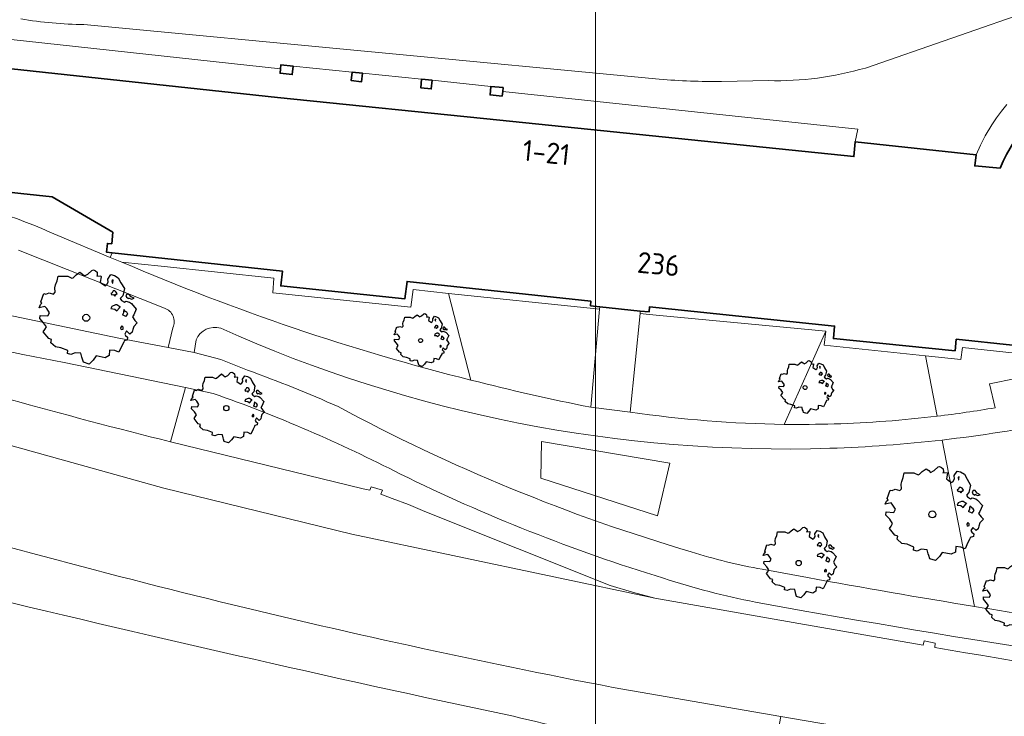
# Model space of a CAD drawing. Header units: metres. Extents: x 152391 to 157968, y 462336 to 467280.
# Tile 41 of 256: x 155000 to 155063, y 462690 to 462735. Entities that reach past the tile are written whole.
import ezdxf
from ezdxf.enums import TextEntityAlignment as Align

# ---------------------------------------------------------------- set-up
doc = ezdxf.new("R2010")
doc.units = ezdxf.units.M
doc.header["$LTSCALE"] = 0.75
doc.layers.get('0').update_dxf_attribs({"lineweight": 25})
for name, color, linetype, lineweight in [('B-GV-GR-BOOM-S', 252, 'Continuous', 25), ('B-WE-GR-BEPLANTING_CULTUUR_HEESTERS-GV', 251, 'Continuous', 18), ('B-WE-GR-GROENVOORZIENING-GV', 251, 'Continuous', 18), ('B-WE-GR-HAAG-GV', 251, 'Continuous', 13), ('B-WE-OG-BEBOUWING-GV', 6, 'Continuous', 35), ('B-WE-OG-BEBOUWING-T18', 1, 'Continuous', 18), ('B-WE-OG-TERREIN_CULTUURSCHEIDING-GV', 251, 'Continuous', 18), ('B-WE-VH-VERHARDING_ASFALT-GV', 251, 'Continuous', 18), ('B-WE-VH-VERHARDING_HALFVERHARDING_GRIND-GV', 251, 'Continuous', 18), ('B-WE-VH-VERHARDING_STRAATBAKSTEEN-GV', 251, 'Continuous', 18), ('B-WE-VH-VERHARDING_TEGEL-GV', 251, 'Continuous', 18)]:
    doc.layers.add(name, color=color, linetype=linetype, lineweight=lineweight)
doc.layers.add('X-XX-AL-TEKENBLAD_HULPLIJN-G', color=7, linetype='Continuous', lineweight=18, plot=False)
doc.styles.add('NLCS-ISO-M750-T18', font='NLCS-ISO.ttf', dxfattribs={"height": 1.35})

# ---------------------------------------------------------------- blocks, each defined once
blk = doc.blocks.new('SGR-BOOM_21_30')
at = {"linetype": 'Continuous'}
for p, q in [((-1.109, 1.187), (-1.051, 1.335)), ((-1.051, 1.335), (-1.016, 1.499)), ((-1.016, 1.499), (-0.668, 1.499)), ((-0.668, 1.499), (-0.516, 1.433)), ((-0.516, 1.433), (-0.47, 1.45)), ((-0.47, 1.45), (-0.365, 1.548)), ((-0.365, 1.548), (-0.226, 1.647)), ((-0.226, 1.647), (-0.133, 1.581)), ((-0.133, 1.581), (-0.063, 1.515)), ((-0.063, 1.515), (0.065, 1.581)), ((0.065, 1.581), (0.205, 1.712)), ((0.205, 1.712), (0.263, 1.729)), ((0.263, 1.729), (0.333, 1.696)), ((0.333, 1.696), (0.391, 1.647)), ((0.402, 1.532), (0.379, 1.499)), ((0.379, 1.499), (0.53, 1.515)), ((0.391, 1.647), (0.402, 1.532)), ((0.542, 1.483), (0.507, 1.285)), ((0.507, 1.285), (0.565, 1.236)), ((0.53, 1.515), (0.542, 1.483)), ((0.751, 1.203), (0.798, 1.285)), ((0.786, 1.4), (0.891, 1.565)), ((0.798, 1.285), (0.786, 1.4)), ((0.891, 1.565), (1.019, 1.532)), ((0.972, 1.368), (0.926, 1.335)), ((0.926, 1.335), (0.949, 1.253)), ((0.961, 1.269), (0.972, 1.368)), ((1.019, 1.532), (1.158, 1.45)), ((1.158, 1.45), (1.251, 1.269)), ((1.251, 1.269), (1.379, 1.055)), ((-1.633, 0.579), (-1.528, 0.875)), ((-1.528, 0.875), (-1.458, 0.858)), ((-1.458, 0.858), (-1.342, 0.908)), ((-1.342, 0.908), (-1.179, 0.858)), ((-1.179, 0.858), (-1.121, 0.924)), ((-1.133, 1.088), (-1.109, 1.187)), ((-1.121, 0.924), (-1.133, 1.088)), ((0.565, 1.236), (0.693, 1.154)), ((0.693, 1.154), (0.751, 1.203)), ((0.937, 0.908), (0.891, 0.875)), ((0.891, 0.875), (0.926, 0.825)), ((0.926, 0.825), (0.984, 0.842)), ((0.972, 0.973), (0.937, 0.908)), ((0.949, 1.253), (0.961, 1.236)), ((1.03, 0.973), (0.972, 0.973)), ((0.984, 0.842), (1.03, 0.776)), ((1.077, 0.94), (1.03, 0.973)), ((1.03, 0.776), (1.077, 0.842)), ((1.124, 0.875), (1.077, 0.94)), ((1.077, 0.842), (1.124, 0.875)), ((1.321, 0.793), (1.228, 0.694)), ((1.228, 0.694), (1.275, 0.628)), ((1.379, 1.055), (1.321, 0.793)), ((1.472, 0.858), (1.438, 0.809)), ((1.438, 0.809), (1.461, 0.743)), ((1.461, 0.743), (1.531, 0.694)), ((1.542, 0.858), (1.472, 0.858)), ((1.531, 0.727), (1.635, 0.678)), ((1.531, 0.694), (1.542, 0.727)), ((1.624, 0.76), (1.542, 0.858)), ((1.728, 0.71), (1.624, 0.76)), ((1.635, 0.678), (1.728, 0.71)), ((-1.703, 0.365), (-1.656, 0.48)), ((-1.493, 0.415), (-1.703, 0.365)), ((-1.679, -0.029), (-1.668, 0.086)), ((-1.668, 0.086), (-1.389, 0.07)), ((-1.656, 0.48), (-1.598, 0.53)), ((-1.598, 0.53), (-1.633, 0.579)), ((-1.423, 0.333), (-1.493, 0.415)), ((-1.33, 0.185), (-1.423, 0.333)), ((-1.389, 0.07), (-1.33, 0.185)), ((0.926, 0.415), (0.891, 0.333)), ((0.891, 0.333), (1.03, 0.316)), ((1.054, 0.464), (0.926, 0.415)), ((1.03, 0.316), (1.112, 0.251)), ((1.112, 0.464), (1.054, 0.464)), ((1.217, 0.398), (1.112, 0.464)), ((1.112, 0.251), (1.205, 0.365)), ((1.205, 0.365), (1.24, 0.415)), ((1.275, 0.628), (1.379, 0.563)), ((1.344, 0.185), (1.31, 0.103)), ((1.434, 0.049), (1.31, 0.103)), ((1.356, 0.3), (1.344, 0.234)), ((1.344, 0.234), (1.344, 0.185)), ((1.426, 0.234), (1.356, 0.3)), ((1.379, 0.563), (1.438, 0.595)), ((1.472, 0.201), (1.426, 0.234)), ((1.434, 0.049), (1.507, 0.136)), ((1.438, 0.595), (1.565, 0.563)), ((1.507, 0.136), (1.472, 0.201)), ((1.565, 0.563), (1.635, 0.513)), ((1.635, 0.513), (1.81, 0.316)), ((1.717, 0.103), (1.67, 0.037)), ((1.67, 0.037), (1.763, -0.094)), ((1.81, 0.316), (1.717, 0.103)), ((-1.54, -0.177), (-1.679, -0.029)), ((-1.551, -0.505), (-1.493, -0.423)), ((-1.354, -0.752), (-1.551, -0.505)), ((-1.435, -0.324), (-1.54, -0.177)), ((-1.493, -0.423), (-1.435, -0.324)), ((1.286, -0.292), (1.24, -0.357)), ((1.24, -0.357), (1.251, -0.423)), ((1.263, -0.423), (1.333, -0.407)), ((1.333, -0.341), (1.286, -0.292)), ((1.333, -0.407), (1.333, -0.341)), ((1.461, -0.472), (1.391, -0.587)), ((1.391, -0.587), (1.426, -0.637)), ((1.577, -0.587), (1.461, -0.472)), ((1.658, -0.522), (1.577, -0.587)), ((1.682, -0.423), (1.658, -0.522)), ((1.717, -0.308), (1.682, -0.423)), ((1.845, -0.177), (1.717, -0.308)), ((1.763, -0.094), (1.845, -0.177)), ((-1.249, -0.784), (-1.354, -0.752)), ((-1.272, -0.899), (-1.249, -0.784)), ((-1.109, -1.047), (-1.272, -0.899)), ((-0.912, -1.08), (-1.109, -1.047)), ((-0.668, -1.179), (-0.912, -1.08)), ((-0.679, -1.294), (-0.668, -1.179)), ((-0.4, -1.261), (-0.551, -1.326)), ((-0.191, -1.277), (-0.4, -1.261)), ((0.844, -1.162), (0.833, -1.359)), ((1.03, -1.179), (0.844, -1.162)), ((1.182, -1.244), (1.03, -1.179)), ((1.286, -1.014), (1.182, -1.244)), ((1.356, -0.883), (1.286, -1.014)), ((1.368, -0.834), (1.356, -0.883)), ((1.484, -0.801), (1.368, -0.834)), ((1.426, -0.637), (1.496, -0.702)), ((1.496, -0.702), (1.484, -0.801)), ((-0.551, -1.326), (-0.679, -1.294)), ((-0.156, -1.425), (-0.191, -1.277)), ((-0.133, -1.491), (-0.156, -1.425)), ((-0.098, -1.606), (-0.133, -1.491)), ((0.112, -1.671), (-0.098, -1.606)), ((0.251, -1.524), (0.112, -1.671)), ((0.356, -1.376), (0.251, -1.524)), ((0.682, -1.441), (0.356, -1.376)), ((0.833, -1.359), (0.682, -1.441))]:
    blk.add_line(p, q, dxfattribs=at)
blk.add_circle((0, 0), 0.126, dxfattribs=at)
blk = doc.blocks.new('SGR-BOOM_31_50')
at = {"linetype": 'Continuous'}
for p, q in [((-1.402, 1.78), (-1.355, 1.999)), ((-1.355, 1.999), (-0.89, 1.999)), ((-0.89, 1.999), (-0.688, 1.911)), ((-0.688, 1.911), (-0.626, 1.933)), ((-0.626, 1.933), (-0.487, 2.064)), ((-0.487, 2.064), (-0.301, 2.196)), ((-0.301, 2.196), (-0.177, 2.108)), ((-0.177, 2.108), (-0.084, 2.02)), ((-0.084, 2.02), (0.087, 2.108)), ((0.087, 2.108), (0.273, 2.283)), ((0.273, 2.283), (0.351, 2.305)), ((0.351, 2.305), (0.444, 2.261)), ((0.444, 2.261), (0.521, 2.196)), ((0.537, 2.042), (0.506, 1.999)), ((0.506, 1.999), (0.707, 2.02)), ((0.521, 2.196), (0.537, 2.042)), ((0.723, 1.977), (0.676, 1.714)), ((0.707, 2.02), (0.723, 1.977)), ((1.048, 1.867), (1.188, 2.086)), ((1.188, 2.086), (1.358, 2.042)), ((1.358, 2.042), (1.545, 1.933)), ((1.545, 1.933), (1.669, 1.692)), ((-1.51, 1.451), (-1.479, 1.582)), ((-1.495, 1.232), (-1.51, 1.451)), ((-1.479, 1.582), (-1.402, 1.78)), ((0.676, 1.714), (0.754, 1.648)), ((0.754, 1.648), (0.924, 1.539)), ((0.924, 1.539), (1.002, 1.604)), ((1.002, 1.604), (1.064, 1.714)), ((1.064, 1.714), (1.048, 1.867)), ((1.296, 1.823), (1.234, 1.78)), ((1.234, 1.78), (1.265, 1.67)), ((1.296, 1.298), (1.25, 1.21)), ((1.265, 1.67), (1.281, 1.648)), ((1.281, 1.692), (1.296, 1.823)), ((1.374, 1.298), (1.296, 1.298)), ((1.436, 1.254), (1.374, 1.298)), ((1.669, 1.692), (1.839, 1.407)), ((1.839, 1.407), (1.762, 1.057)), ((-2.27, 0.487), (-2.208, 0.641)), ((-2.208, 0.641), (-2.131, 0.706)), ((-2.177, 0.772), (-2.038, 1.166)), ((-2.131, 0.706), (-2.177, 0.772)), ((-2.038, 1.166), (-1.944, 1.144)), ((-1.944, 1.144), (-1.789, 1.21)), ((-1.789, 1.21), (-1.572, 1.144)), ((-1.572, 1.144), (-1.495, 1.232)), ((1.25, 1.21), (1.188, 1.166)), ((1.188, 1.166), (1.234, 1.101)), ((1.234, 1.101), (1.312, 1.122)), ((1.312, 1.122), (1.374, 1.035)), ((1.374, 1.035), (1.436, 1.122)), ((1.498, 1.166), (1.436, 1.254)), ((1.436, 1.122), (1.498, 1.166)), ((1.762, 1.057), (1.638, 0.925)), ((1.638, 0.925), (1.7, 0.838)), ((1.7, 0.838), (1.839, 0.75)), ((1.839, 0.75), (1.917, 0.794)), ((1.963, 1.144), (1.917, 1.079)), ((1.917, 1.079), (1.948, 0.991)), ((1.917, 0.794), (2.087, 0.75)), ((1.948, 0.991), (2.041, 0.925)), ((2.056, 1.144), (1.963, 1.144)), ((2.041, 0.969), (2.18, 0.903)), ((2.041, 0.925), (2.056, 0.969)), ((2.165, 1.013), (2.056, 1.144)), ((2.087, 0.75), (2.18, 0.684)), ((2.304, 0.947), (2.165, 1.013)), ((2.18, 0.903), (2.304, 0.947)), ((2.18, 0.684), (2.413, 0.422)), ((-1.991, 0.553), (-2.27, 0.487)), ((-2.239, -0.038), (-2.224, 0.115)), ((-2.224, 0.115), (-1.851, 0.093)), ((-1.898, 0.444), (-1.991, 0.553)), ((-1.774, 0.246), (-1.898, 0.444)), ((-1.851, 0.093), (-1.774, 0.246)), ((1.234, 0.553), (1.188, 0.444)), ((1.188, 0.444), (1.374, 0.422)), ((1.405, 0.619), (1.234, 0.553)), ((1.374, 0.422), (1.483, 0.334)), ((1.483, 0.619), (1.405, 0.619)), ((1.622, 0.531), (1.483, 0.619)), ((1.483, 0.334), (1.607, 0.487)), ((1.607, 0.487), (1.653, 0.553)), ((1.793, 0.246), (1.746, 0.137)), ((1.911, 0.065), (1.746, 0.137)), ((1.808, 0.4), (1.793, 0.312)), ((1.793, 0.312), (1.793, 0.246)), ((1.901, 0.312), (1.808, 0.4)), ((1.963, 0.268), (1.901, 0.312)), ((1.911, 0.065), (2.01, 0.181)), ((2.01, 0.181), (1.963, 0.268)), ((2.289, 0.137), (2.227, 0.049)), ((2.227, 0.049), (2.351, -0.126)), ((2.413, 0.422), (2.289, 0.137)), ((-2.053, -0.235), (-2.239, -0.038)), ((-2.069, -0.673), (-1.991, -0.564)), ((-1.913, -0.433), (-2.053, -0.235)), ((-1.991, -0.564), (-1.913, -0.433)), ((1.715, -0.389), (1.653, -0.476)), ((1.653, -0.476), (1.669, -0.564)), ((1.684, -0.564), (1.777, -0.542)), ((1.777, -0.454), (1.715, -0.389)), ((1.777, -0.542), (1.777, -0.454)), ((1.948, -0.63), (1.855, -0.783)), ((2.103, -0.783), (1.948, -0.63)), ((2.242, -0.564), (2.211, -0.695)), ((2.289, -0.411), (2.242, -0.564)), ((2.459, -0.235), (2.289, -0.411)), ((2.351, -0.126), (2.459, -0.235)), ((-1.805, -1.002), (-2.069, -0.673)), ((-1.665, -1.046), (-1.805, -1.002)), ((-1.696, -1.199), (-1.665, -1.046)), ((-1.479, -1.396), (-1.696, -1.199)), ((1.808, -1.177), (1.715, -1.352)), ((1.824, -1.112), (1.808, -1.177)), ((1.979, -1.068), (1.824, -1.112)), ((1.855, -0.783), (1.901, -0.849)), ((1.901, -0.849), (1.994, -0.936)), ((1.994, -0.936), (1.979, -1.068)), ((2.211, -0.695), (2.103, -0.783)), ((-1.216, -1.44), (-1.479, -1.396)), ((-0.89, -1.571), (-1.216, -1.44)), ((-0.906, -1.725), (-0.89, -1.571)), ((-0.735, -1.769), (-0.906, -1.725)), ((-0.533, -1.681), (-0.735, -1.769)), ((-0.254, -1.703), (-0.533, -1.681)), ((-0.208, -1.9), (-0.254, -1.703)), ((0.475, -1.834), (0.335, -2.031)), ((0.909, -1.922), (0.475, -1.834)), ((1.11, -1.812), (0.909, -1.922)), ((1.126, -1.55), (1.11, -1.812)), ((1.374, -1.571), (1.126, -1.55)), ((1.576, -1.659), (1.374, -1.571)), ((1.715, -1.352), (1.576, -1.659)), ((-0.177, -1.988), (-0.208, -1.9)), ((-0.13, -2.141), (-0.177, -1.988)), ((0.149, -2.229), (-0.13, -2.141)), ((0.335, -2.031), (0.149, -2.229))]:
    blk.add_line(p, q, dxfattribs=at)
blk.add_circle((0, 0), 0.169, dxfattribs=at)
blk = doc.blocks.new('SGR-BOOM_50_100')
at = {"linetype": 'Continuous'}
for p, q in [((-1.869, 2.373), (-1.807, 2.665)), ((-1.807, 2.665), (-1.187, 2.665)), ((-1.187, 2.665), (-0.918, 2.548)), ((-0.918, 2.548), (-0.835, 2.577)), ((-0.835, 2.577), (-0.649, 2.752)), ((-0.649, 2.752), (-0.401, 2.928)), ((-0.401, 2.928), (-0.236, 2.811)), ((-0.236, 2.811), (-0.112, 2.694)), ((-0.112, 2.694), (0.116, 2.811)), ((0.116, 2.811), (0.364, 3.044)), ((0.364, 3.044), (0.467, 3.074)), ((0.467, 3.074), (0.591, 3.015)), ((0.591, 3.015), (0.695, 2.928)), ((0.715, 2.723), (0.674, 2.665)), ((0.674, 2.665), (0.943, 2.694)), ((0.695, 2.928), (0.715, 2.723)), ((0.964, 2.636), (0.902, 2.285)), ((0.943, 2.694), (0.964, 2.636)), ((1.398, 2.49), (1.584, 2.782)), ((1.584, 2.782), (1.811, 2.723)), ((1.811, 2.723), (2.059, 2.577)), ((2.059, 2.577), (2.225, 2.256)), ((-2.014, 1.935), (-1.972, 2.11)), ((-1.993, 1.643), (-2.014, 1.935)), ((-1.972, 2.11), (-1.869, 2.373)), ((0.902, 2.285), (1.005, 2.198)), ((1.005, 2.198), (1.232, 2.052)), ((1.232, 2.052), (1.336, 2.139)), ((1.336, 2.139), (1.418, 2.285)), ((1.418, 2.285), (1.398, 2.49)), ((1.729, 2.431), (1.646, 2.373)), ((1.646, 2.373), (1.687, 2.227)), ((1.687, 2.227), (1.708, 2.198)), ((1.708, 2.256), (1.729, 2.431)), ((2.225, 2.256), (2.452, 1.876)), ((-2.903, 1.029), (-2.717, 1.555)), ((-2.717, 1.555), (-2.593, 1.526)), ((-2.593, 1.526), (-2.386, 1.613)), ((-2.386, 1.613), (-2.096, 1.526)), ((-2.096, 1.526), (-1.993, 1.643)), ((1.667, 1.613), (1.584, 1.555)), ((1.584, 1.555), (1.646, 1.467)), ((1.646, 1.467), (1.749, 1.497)), ((1.729, 1.73), (1.667, 1.613)), ((1.832, 1.73), (1.729, 1.73)), ((1.749, 1.497), (1.832, 1.38)), ((1.915, 1.672), (1.832, 1.73)), ((1.832, 1.38), (1.915, 1.497)), ((1.997, 1.555), (1.915, 1.672)), ((1.915, 1.497), (1.997, 1.555)), ((2.349, 1.409), (2.183, 1.234)), ((2.452, 1.876), (2.349, 1.409)), ((2.618, 1.526), (2.556, 1.438)), ((2.556, 1.438), (2.597, 1.321)), ((2.597, 1.321), (2.721, 1.234)), ((2.742, 1.526), (2.618, 1.526)), ((2.721, 1.292), (2.907, 1.205)), ((2.721, 1.234), (2.742, 1.292)), ((2.886, 1.351), (2.742, 1.526)), ((3.072, 1.263), (2.886, 1.351)), ((-3.027, 0.65), (-2.944, 0.854)), ((-2.655, 0.737), (-3.027, 0.65)), ((-2.944, 0.854), (-2.841, 0.942)), ((-2.841, 0.942), (-2.903, 1.029)), ((-2.531, 0.591), (-2.655, 0.737)), ((1.646, 0.737), (1.584, 0.591)), ((1.873, 0.825), (1.646, 0.737)), ((1.977, 0.825), (1.873, 0.825)), ((2.163, 0.708), (1.977, 0.825)), ((1.977, 0.445), (2.142, 0.65)), ((2.142, 0.65), (2.204, 0.737)), ((2.183, 1.234), (2.266, 1.117)), ((2.266, 1.117), (2.452, 1)), ((2.452, 1), (2.556, 1.059)), ((2.556, 1.059), (2.783, 1)), ((2.783, 1), (2.907, 0.913)), ((2.907, 1.205), (3.072, 1.263)), ((2.907, 0.913), (3.217, 0.562)), ((-2.985, -0.051), (-2.965, 0.153)), ((-2.965, 0.153), (-2.469, 0.124)), ((-2.365, 0.329), (-2.531, 0.591)), ((-2.469, 0.124), (-2.365, 0.329)), ((1.584, 0.591), (1.832, 0.562)), ((1.832, 0.562), (1.977, 0.445)), ((2.39, 0.329), (2.328, 0.183)), ((2.549, 0.087), (2.328, 0.183)), ((2.411, 0.533), (2.39, 0.416)), ((2.39, 0.416), (2.39, 0.329)), ((2.535, 0.416), (2.411, 0.533)), ((2.618, 0.358), (2.535, 0.416)), ((2.549, 0.087), (2.68, 0.241)), ((2.68, 0.241), (2.618, 0.358)), ((3.052, 0.183), (2.969, 0.066)), ((2.969, 0.066), (3.135, -0.168)), ((3.217, 0.562), (3.052, 0.183)), ((-2.737, -0.314), (-2.985, -0.051)), ((-2.551, -0.577), (-2.737, -0.314)), ((-2.655, -0.752), (-2.551, -0.577)), ((2.287, -0.518), (2.204, -0.635)), ((2.37, -0.606), (2.287, -0.518)), ((2.37, -0.723), (2.37, -0.606)), ((3.052, -0.548), (2.99, -0.752)), ((3.279, -0.314), (3.052, -0.548)), ((3.135, -0.168), (3.279, -0.314)), ((-2.758, -0.898), (-2.655, -0.752)), ((-2.407, -1.336), (-2.758, -0.898)), ((2.204, -0.635), (2.225, -0.752)), ((2.245, -0.752), (2.37, -0.723)), ((2.597, -0.84), (2.473, -1.044)), ((2.473, -1.044), (2.535, -1.132)), ((2.535, -1.132), (2.659, -1.248)), ((2.804, -1.044), (2.597, -0.84)), ((2.659, -1.248), (2.638, -1.424)), ((2.948, -0.927), (2.804, -1.044)), ((2.99, -0.752), (2.948, -0.927)), ((-2.22, -1.394), (-2.407, -1.336)), ((-2.262, -1.599), (-2.22, -1.394)), ((-1.972, -1.862), (-2.262, -1.599)), ((-1.621, -1.92), (-1.972, -1.862)), ((2.287, -1.803), (2.101, -2.212)), ((2.411, -1.57), (2.287, -1.803)), ((2.432, -1.482), (2.411, -1.57)), ((2.638, -1.424), (2.432, -1.482)), ((-1.187, -2.095), (-1.621, -1.92)), ((-1.207, -2.3), (-1.187, -2.095)), ((-0.98, -2.358), (-1.207, -2.3)), ((-0.711, -2.241), (-0.98, -2.358)), ((-0.339, -2.271), (-0.711, -2.241)), ((-0.277, -2.533), (-0.339, -2.271)), ((0.633, -2.446), (0.447, -2.709)), ((1.212, -2.563), (0.633, -2.446)), ((1.48, -2.417), (1.212, -2.563)), ((1.501, -2.066), (1.48, -2.417)), ((1.832, -2.095), (1.501, -2.066)), ((2.101, -2.212), (1.832, -2.095)), ((-0.236, -2.65), (-0.277, -2.533)), ((-0.174, -2.855), (-0.236, -2.65)), ((0.199, -2.971), (-0.174, -2.855)), ((0.447, -2.709), (0.199, -2.971))]:
    blk.add_line(p, q, dxfattribs=at)
blk.add_circle((0, 0), 0.225, dxfattribs=at)

msp = doc.modelspace()

# ---------------------------------------------------------------- linework, layer by layer
at = {"layer": 'B-WE-GR-BEPLANTING_CULTUUR_HEESTERS-GV'}
msp.add_lwpolyline([(155033.434, 462707.665), (155033.399, 462705.316), (155040.883, 462702.885), (155041.689, 462706.274)], close=True, dxfattribs=at)
at = {"layer": 'B-WE-GR-GROENVOORZIENING-GV'}
for points in [[(155012.365, 462710.749), (155010.572, 462711.137), (155009.62, 462707.639), (155021.982, 462704.619), (155022.411, 462704.532), (155022.51, 462704.747), (155023.233, 462704.53), (155023.127, 462704.282), (155023.845, 462704.011), (155024.907, 462703.618), (155025.951, 462703.176), (155037.856, 462698.408), (155039.28, 462697.984), (155040.713, 462697.593), (155049.963, 462695.981), (155057.962, 462694.587), (155058.028, 462694.854), (155058.735, 462694.704), (155058.713, 462694.438)], [(155050.122, 462696.819), (155047.182, 462697.349)]]:
    msp.add_lwpolyline(points, dxfattribs=at)
for points in [[(155024.379, 462705.567, 0.034443), (155012.365, 462710.749)], [(155041.276, 462698.879, -0.039301), (155024.379, 462705.567)], [(155047.182, 462697.349, -0.0291), (155041.276, 462698.879)], [(155089.41, 462690.948, -0.013874), (155050.122, 462696.819)], [(155058.713, 462694.438, 0.016069), (155090.262, 462690.001)]]:
    msp.add_lwpolyline(points, format="xyb", dxfattribs=at)
at = {"layer": 'B-WE-GR-HAAG-GV'}
for points in [[(155012.365, 462710.749), (155010.572, 462711.137), (155009.62, 462707.639), (155021.982, 462704.619), (155022.411, 462704.532), (155022.51, 462704.747), (155023.233, 462704.53), (155023.127, 462704.282), (155023.845, 462704.011), (155024.907, 462703.618), (155025.951, 462703.176), (155037.856, 462698.408), (155039.28, 462697.984), (155040.713, 462697.593), (155049.963, 462695.981), (155057.962, 462694.587), (155058.028, 462694.854), (155058.735, 462694.704), (155058.713, 462694.438)], [(155050.122, 462696.819), (155047.182, 462697.349)]]:
    msp.add_lwpolyline(points, dxfattribs=at)
for points in [[(155024.379, 462705.567, 0.034443), (155012.365, 462710.749)], [(155041.276, 462698.879, -0.039301), (155024.379, 462705.567)], [(155047.182, 462697.349, -0.0291), (155041.276, 462698.879)], [(155089.41, 462690.948, -0.013874), (155050.122, 462696.819)], [(155058.713, 462694.438, 0.016069), (155090.262, 462690.001)]]:
    msp.add_lwpolyline(points, format="xyb", dxfattribs=at)
at = {"layer": 'B-WE-OG-BEBOUWING-GV'}
for points in [[(155061.368, 462726.074), (155053.578, 462726.9), (155053.511, 462725.955), (155030.763, 462728.28), (155016.49, 462729.751), (155000, 462731.514), (154995.802, 462731.963)], [(155062.892, 462725.21), (155061.263, 462725.348), (155061.368, 462726.074)], [(154996.597, 462723.962), (155000, 462723.583), (155002.005, 462723.359), (155005.907, 462721.09), (155005.837, 462720.356), (155005.569, 462720.374), (155005.498, 462719.821), (155005.872, 462719.781), (155016.799, 462718.599), (155016.699, 462717.647), (155024.659, 462716.815), (155024.812, 462717.934), (155036.613, 462716.661), (155036.6, 462716.374), (155037.186, 462716.313), (155039.785, 462716.029), (155040.363, 462715.995), (155040.37, 462716.304), (155052.266, 462715.074), (155052.192, 462714.268), (155060, 462713.486), (155060.084, 462714.222), (155067.301, 462713.459)]]:
    msp.add_lwpolyline(points, dxfattribs=at)
for points in [[(155016.678, 462731.581), (155016.649, 462731.298), (155017.43, 462731.218), (155017.486, 462731.765), (155016.705, 462731.845)], [(155021.281, 462731.375), (155021.225, 462730.828), (155021.886, 462730.76), (155021.942, 462731.307)], [(155026.419, 462730.847), (155025.742, 462730.917), (155025.686, 462730.37), (155026.363, 462730.3)], [(155030.923, 462729.832), (155030.954, 462730.139), (155030.979, 462730.379), (155030.198, 462730.459), (155030.142, 462729.912)]]:
    msp.add_lwpolyline(points, close=True, dxfattribs=at)
msp.add_lwpolyline([(155068.033, 462730.63, 0.183794), (155062.892, 462725.21)], format="xyb", dxfattribs=at)
at = {"layer": 'B-WE-OG-TERREIN_CULTUURSCHEIDING-GV'}
for points in [[(155009.228, 462716.216), (154999.86, 462719.949)], [(155028.914, 462711.603), (155027.461, 462717.17), (155025.199, 462717.408), (155025.041, 462716.275), (155016.187, 462717.205), (155016.257, 462718.156), (155009.014, 462718.922), (155006.492, 462719.18)], [(154990.759, 462717.939), (154997.018, 462716.254), (154999.027, 462715.807), (155006.295, 462714.289), (155009.468, 462713.701), (155009.767, 462714.965)], [(155027.461, 462717.17), (155028.914, 462711.603)], [(155036.602, 462709.861), (155037.171, 462716.147), (155036.571, 462716.21), (155027.461, 462717.17)], [(155039.77, 462715.878), (155039.144, 462709.552)], [(155049.033, 462708.762), (155051.706, 462714.745), (155040.355, 462715.822), (155039.77, 462715.878)], [(155051.706, 462714.745), (155049.033, 462708.762)], [(155058.864, 462709.286), (155058.104, 462713.162), (155051.594, 462713.836), (155051.706, 462714.745)], [(155011.261, 462714.191), (155011.136, 462713.37), (155012.854, 462712.917), (155014.571, 462712.239)], [(155062.581, 462709.828), (155062.224, 462711.373), (155065.601, 462712.053), (155065.965, 462710.622), (155067.748, 462711.016), (155067.253, 462712.96), (155060.47, 462713.699), (155060.376, 462712.927), (155058.104, 462713.162), (155058.864, 462709.286)], [(155061.261, 462697.07), (155059.165, 462707.754)], [(155059.165, 462707.754), (155061.261, 462697.07)], [(155047.618, 462699.457), (155050.528, 462698.92)]]:
    msp.add_lwpolyline(points, dxfattribs=at)
for points in [[(155006.492, 462719.18, 0.040177), (155028.914, 462711.603)], [(155009.767, 462714.965, 0.454791), (155009.228, 462716.216)], [(155012.841, 462714.928, 0.389515), (155011.261, 462714.191)], [(155051.97, 462707.225, -0.114011), (155012.841, 462714.928)], [(155014.571, 462712.239, -0.017703), (155020.38, 462709.9)], [(155028.914, 462711.603, 0.013292), (155036.602, 462709.861)], [(155020.38, 462709.9, 0.052173), (155043.054, 462700.583)], [(155039.144, 462709.552, 0.033376), (155049.033, 462708.762)], [(155058.864, 462709.286, 0.012387), (155062.581, 462709.828)], [(155049.033, 462708.762, 0.010597), (155052.242, 462708.79)], [(155052.242, 462708.79, 0.022383), (155058.864, 462709.286)], [(155066.581, 462708.924, -0.021286), (155059.165, 462707.754)], [(155059.165, 462707.754, -0.020433), (155051.97, 462707.225)], [(155043.054, 462700.583, 0.035084), (155047.618, 462699.457)], [(155050.528, 462698.92, 0.004664), (155061.261, 462697.07)], [(155061.261, 462697.07, 0.001817), (155065.189, 462696.441)]]:
    msp.add_lwpolyline(points, format="xyb", dxfattribs=at)
msp.add_lwpolyline([(155033.434, 462707.665), (155041.689, 462706.274), (155040.883, 462702.885), (155033.399, 462705.316)], close=True, dxfattribs=at)
at = {"layer": 'B-WE-VH-VERHARDING_ASFALT-GV'}
for points in [[(155002.378, 462720.875, 0.073158), (154993.82, 462723.441)], [(155002.378, 462720.875, 0.073158), (154993.82, 462723.441)], [(155028.914, 462711.603, -0.040177), (155006.492, 462719.18)], [(155028.914, 462711.603, -0.040177), (155006.492, 462719.18)], [(155009.228, 462716.216, -0.454791), (155009.767, 462714.965)], [(155009.228, 462716.216, -0.454791), (155009.767, 462714.965)], [(155011.261, 462714.191, -0.389515), (155012.841, 462714.928)], [(155011.261, 462714.191, -0.389515), (155012.841, 462714.928)], [(155012.841, 462714.928, 0.114011), (155051.97, 462707.225)], [(155012.841, 462714.928, 0.114011), (155051.97, 462707.225)], [(155009.62, 462707.639, -0.013814), (154988.931, 462713.409)], [(155009.62, 462707.639, -0.013814), (154988.931, 462713.409)], [(155036.602, 462709.861, -0.013292), (155028.914, 462711.603)], [(155036.602, 462709.861, -0.013292), (155028.914, 462711.603)], [(155049.033, 462708.762, -0.033376), (155039.144, 462709.552)], [(155049.033, 462708.762, -0.033376), (155039.144, 462709.552)], [(155062.581, 462709.828, -0.012387), (155058.864, 462709.286)], [(155062.581, 462709.828, -0.012387), (155058.864, 462709.286)], [(155052.242, 462708.79, -0.010597), (155049.033, 462708.762)], [(155052.242, 462708.79, -0.010597), (155049.033, 462708.762)], [(155058.864, 462709.286, -0.022383), (155052.242, 462708.79)], [(155058.864, 462709.286, -0.022383), (155052.242, 462708.79)], [(155059.165, 462707.754, 0.021286), (155066.581, 462708.924)], [(155059.165, 462707.754, 0.021286), (155066.581, 462708.924)], [(155051.97, 462707.225, 0.020433), (155059.165, 462707.754)], [(155051.97, 462707.225, 0.020433), (155059.165, 462707.754)], [(155038.047, 462691.871, -0.025553), (154986.271, 462704.604)], [(154986.271, 462704.604, 0.025553), (155038.047, 462691.871)], [(155038.047, 462691.871, -0.025553), (154986.271, 462704.604)], [(154986.271, 462704.604, 0.025553), (155038.047, 462691.871)], [(154996.107, 462698.102, 0.007342), (155031.646, 462690.019)], [(155031.646, 462690.019, -0.007342), (154996.107, 462698.102)], [(154996.107, 462698.102, 0.007342), (155031.646, 462690.019)], [(155031.646, 462690.019, -0.007342), (154996.107, 462698.102)], [(155090.262, 462690.001, -0.016069), (155058.713, 462694.438)], [(155090.262, 462690.001, -0.016069), (155058.713, 462694.438)], [(155031.646, 462690.019, 0.021781), (155047.112, 462686.958)], [(155047.112, 462686.958, -0.021781), (155031.646, 462690.019)], [(155031.646, 462690.019, 0.021781), (155047.112, 462686.958)], [(155047.112, 462686.958, -0.021781), (155031.646, 462690.019)]]:
    msp.add_lwpolyline(points, format="xyb", dxfattribs=at)
for points in [[(155006.492, 462719.18), (155005.745, 462719.473), (155002.378, 462720.875)], [(155006.492, 462719.18), (155005.745, 462719.473), (155002.378, 462720.875)], [(154999.86, 462719.949), (155009.228, 462716.216)], [(154999.86, 462719.949), (155009.228, 462716.216)], [(155009.767, 462714.965), (155009.468, 462713.701), (155011.136, 462713.37), (155011.261, 462714.191)], [(155009.767, 462714.965), (155009.468, 462713.701), (155011.136, 462713.37), (155011.261, 462714.191)], [(154988.931, 462713.409), (154988.057, 462710.541), (155009.177, 462704.661), (155021.27, 462701.705), (155040.713, 462697.593)], [(154988.931, 462713.409), (154988.057, 462710.541), (155009.177, 462704.661), (155021.27, 462701.705), (155040.713, 462697.593)], [(155071.269, 462711.793), (155067.748, 462711.016), (155065.965, 462710.622), (155065.601, 462712.053), (155062.224, 462711.373), (155062.581, 462709.828)], [(155071.269, 462711.793), (155067.748, 462711.016), (155065.965, 462710.622), (155065.601, 462712.053), (155062.224, 462711.373), (155062.581, 462709.828)], [(155058.713, 462694.438), (155058.735, 462694.704), (155058.028, 462694.854), (155057.962, 462694.587), (155049.963, 462695.981), (155040.713, 462697.593), (155021.27, 462701.705), (155009.177, 462704.661), (154988.057, 462710.541), (154986.271, 462704.604)], [(155058.713, 462694.438), (155058.735, 462694.704), (155058.028, 462694.854), (155057.962, 462694.587), (155049.963, 462695.981), (155040.713, 462697.593), (155021.27, 462701.705), (155009.177, 462704.661), (154988.057, 462710.541), (154986.271, 462704.604)], [(155039.144, 462709.552), (155036.602, 462709.861)], [(155039.144, 462709.552), (155036.602, 462709.861)], [(155040.713, 462697.593), (155039.28, 462697.984), (155037.856, 462698.408), (155025.951, 462703.176), (155024.907, 462703.618), (155023.845, 462704.011), (155023.127, 462704.282), (155023.233, 462704.53), (155022.51, 462704.747), (155022.411, 462704.532), (155021.982, 462704.619), (155009.62, 462707.639)], [(155040.713, 462697.593), (155039.28, 462697.984), (155037.856, 462698.408), (155025.951, 462703.176), (155024.907, 462703.618), (155023.845, 462704.011), (155023.127, 462704.282), (155023.233, 462704.53), (155022.51, 462704.747), (155022.411, 462704.532), (155021.982, 462704.619), (155009.62, 462707.639)], [(155047.112, 462686.958), (155048.186, 462686.75), (155048.812, 462690.014), (155038.047, 462691.871)], [(155038.047, 462691.871), (155048.812, 462690.014), (155058.697, 462688.309)], [(155047.112, 462686.958), (155048.186, 462686.75), (155048.812, 462690.014), (155038.047, 462691.871)], [(155038.047, 462691.871), (155048.812, 462690.014), (155058.697, 462688.309)]]:
    msp.add_lwpolyline(points, dxfattribs=at)
at = {"layer": 'B-WE-VH-VERHARDING_HALFVERHARDING_GRIND-GV'}
for points in [[(155037.186, 462716.313), (155036.6, 462716.374), (155036.613, 462716.661), (155024.812, 462717.934), (155024.659, 462716.815), (155016.699, 462717.647), (155016.799, 462718.599), (155005.872, 462719.781), (155005.745, 462719.473), (155006.492, 462719.18), (155009.014, 462718.922), (155016.257, 462718.156), (155016.187, 462717.205), (155025.041, 462716.275), (155025.199, 462717.408), (155027.461, 462717.17), (155036.571, 462716.21), (155037.171, 462716.147)], [(155037.186, 462716.313), (155036.6, 462716.374), (155036.613, 462716.661), (155024.812, 462717.934), (155024.659, 462716.815), (155016.699, 462717.647), (155016.799, 462718.599), (155005.872, 462719.781), (155005.745, 462719.473), (155006.492, 462719.18), (155009.014, 462718.922), (155016.257, 462718.156), (155016.187, 462717.205), (155025.041, 462716.275), (155025.199, 462717.408), (155027.461, 462717.17), (155036.571, 462716.21), (155037.171, 462716.147)], [(155039.77, 462715.878), (155040.355, 462715.822), (155051.706, 462714.745), (155051.594, 462713.836), (155058.104, 462713.162), (155060.376, 462712.927), (155060.47, 462713.699), (155067.253, 462712.96), (155067.301, 462713.459), (155060.084, 462714.222), (155060, 462713.486), (155052.192, 462714.268), (155052.266, 462715.074), (155040.37, 462716.304), (155040.363, 462715.995), (155039.785, 462716.029)], [(155039.77, 462715.878), (155040.355, 462715.822), (155051.706, 462714.745), (155051.594, 462713.836), (155058.104, 462713.162), (155060.376, 462712.927), (155060.47, 462713.699), (155067.253, 462712.96), (155067.301, 462713.459), (155060.084, 462714.222), (155060, 462713.486), (155052.192, 462714.268), (155052.266, 462715.074), (155040.37, 462716.304), (155040.363, 462715.995), (155039.785, 462716.029)]]:
    msp.add_lwpolyline(points, close=True, dxfattribs=at)
at = {"layer": 'B-WE-VH-VERHARDING_STRAATBAKSTEEN-GV'}
for points in [[(155054.246, 462731.638), (155076.427, 462739.36), (155080.766, 462740.86)], [(155080.766, 462740.86), (155076.427, 462739.36), (155054.246, 462731.638)], [(155054.246, 462731.638), (155076.427, 462739.36), (155080.766, 462740.86)], [(155080.766, 462740.86), (155076.427, 462739.36), (155054.246, 462731.638)], [(155004.056, 462734.42), (155041.007, 462730.915)], [(155041.007, 462730.915), (155004.056, 462734.42)], [(155004.056, 462734.42), (155041.007, 462730.915)], [(155041.007, 462730.915), (155004.056, 462734.42)], [(154996.026, 462733.839), (155016.678, 462731.581), (155016.705, 462731.845), (155017.486, 462731.765), (155021.281, 462731.375), (155021.942, 462731.307), (155025.742, 462730.917), (155026.419, 462730.847), (155030.198, 462730.459), (155030.979, 462730.379), (155030.954, 462730.139), (155053.759, 462727.71), (155053.578, 462726.9)], [(154996.026, 462733.839), (155016.678, 462731.581), (155016.705, 462731.845), (155017.486, 462731.765), (155021.281, 462731.375), (155021.942, 462731.307), (155025.742, 462730.917), (155026.419, 462730.847), (155030.198, 462730.459), (155030.979, 462730.379), (155030.954, 462730.139), (155053.759, 462727.71), (155053.578, 462726.9)], [(155045.011, 462730.766), (155048.018, 462730.827)], [(155048.018, 462730.827), (155045.011, 462730.766)], [(155045.011, 462730.766), (155048.018, 462730.827)], [(155048.018, 462730.827), (155045.011, 462730.766)], [(155053.578, 462726.9), (155061.368, 462726.074), (155061.639, 462726.692), (155061.946, 462727.292), (155062.359, 462727.99), (155062.661, 462728.439), (155062.986, 462728.87), (155063.328, 462729.288)], [(155053.578, 462726.9), (155061.368, 462726.074), (155061.639, 462726.692), (155061.946, 462727.292), (155062.359, 462727.99), (155062.661, 462728.439), (155062.986, 462728.87), (155063.328, 462729.288)]]:
    msp.add_lwpolyline(points, dxfattribs=at)
for points in [[(155000, 462734.791, 0.037233), (155004.056, 462734.42)], [(155004.056, 462734.42, -0.037233), (155000, 462734.791)], [(155000, 462734.791, 0.037233), (155004.056, 462734.42)], [(155004.056, 462734.42, -0.037233), (155000, 462734.791)], [(155048.018, 462730.827, 0.077219), (155054.246, 462731.638)], [(155054.246, 462731.638, -0.077219), (155048.018, 462730.827)], [(155048.018, 462730.827, 0.077219), (155054.246, 462731.638)], [(155054.246, 462731.638, -0.077219), (155048.018, 462730.827)], [(155041.007, 462730.915, 0.018724), (155045.011, 462730.766)], [(155045.011, 462730.766, -0.018724), (155041.007, 462730.915)], [(155041.007, 462730.915, 0.018724), (155045.011, 462730.766)], [(155045.011, 462730.766, -0.018724), (155041.007, 462730.915)]]:
    msp.add_lwpolyline(points, format="xyb", dxfattribs=at)
msp.add_lwpolyline([(155037.186, 462716.313), (155037.171, 462716.147), (155036.602, 462709.861), (155039.144, 462709.552), (155039.77, 462715.878), (155039.785, 462716.029)], close=True, dxfattribs=at)
msp.add_lwpolyline([(155037.186, 462716.313), (155037.171, 462716.147), (155036.602, 462709.861), (155039.144, 462709.552), (155039.77, 462715.878), (155039.785, 462716.029)], close=True, dxfattribs=at)
at = {"layer": 'B-WE-VH-VERHARDING_TEGEL-GV'}
for points in [[(154961.533, 462722.463), (154963.013, 462721.928), (154964.246, 462725.331), (154964.414, 462725.596), (154967.798, 462723.445), (154981.123, 462718.759), (154989.71, 462715.959), (154997.497, 462713.803), (155000.137, 462713.248), (155002.781, 462712.728), (155010.572, 462711.137), (155012.365, 462710.749)], [(155009.468, 462713.701), (155006.295, 462714.289), (154999.027, 462715.807), (154997.018, 462716.254), (154990.759, 462717.939), (154990.372, 462718.043)], [(155009.62, 462707.639), (155010.572, 462711.137), (155002.781, 462712.728), (155000.137, 462713.248), (154997.497, 462713.803), (154989.71, 462715.959), (154988.931, 462713.409)], [(155014.571, 462712.239), (155012.854, 462712.917), (155011.136, 462713.37), (155009.468, 462713.701)], [(155050.528, 462698.92), (155047.618, 462699.457)], [(155047.182, 462697.349), (155050.122, 462696.819)]]:
    msp.add_lwpolyline(points, dxfattribs=at)
for points in [[(154988.931, 462713.409, 0.013814), (155009.62, 462707.639)], [(155020.38, 462709.9, 0.017703), (155014.571, 462712.239)], [(155012.365, 462710.749, -0.034443), (155024.379, 462705.567)], [(155043.054, 462700.583, -0.052173), (155020.38, 462709.9)], [(155024.379, 462705.567, 0.039301), (155041.276, 462698.879)], [(155047.618, 462699.457, -0.035084), (155043.054, 462700.583)], [(155041.276, 462698.879, 0.0291), (155047.182, 462697.349)], [(155061.261, 462697.07, -0.004664), (155050.528, 462698.92)], [(155050.122, 462696.819, 0.013874), (155089.41, 462690.948)], [(155065.189, 462696.441, -0.001817), (155061.261, 462697.07)]]:
    msp.add_lwpolyline(points, format="xyb", dxfattribs=at)
at = {"layer": 'X-XX-AL-TEKENBLAD_HULPLIJN-G', "flags": 128}
msp.add_lwpolyline([(155036.916, 462830.468), (154981.309, 462830.468), (154981.309, 462830.468), (154736.916, 462830.468), (154736.916, 462594.769), (154736.916, 462594.769), (154736.916, 462399.968), (154895.435, 462399.968), (154895.435, 462490.787), (155036.916, 462490.787)], close=True, dxfattribs=at)

# ---------------------------------------------------------------- block references
at = {"layer": 'B-GV-GR-BOOM-S', "transparency": 33554559}
for name, p in [('SGR-BOOM_50_100', (155004.2, 462715.6)), ('SGR-BOOM_21_30', (155025.676, 462714.142)), ('SGR-BOOM_21_30', (155050.371, 462711.123)), ('SGR-BOOM_31_50', (155013.2, 462709.8)), ('SGR-BOOM_50_100', (155058.546, 462702.982)), ('SGR-BOOM_31_50', (155049.959, 462699.856)), ('SGR-BOOM_31_50', (155064.058, 462697.569))]:
    msp.add_blockref(name, p, dxfattribs=at)

# ---------------------------------------------------------------- texts
at = {"layer": 'B-WE-OG-BEBOUWING-T18', "style": 'NLCS-ISO-M750-T18'}
for s, rotation, p in [('1-21', 353.9, (155033.748, 462726.214)), ('236', 354.6, (155040.96, 462719.053))]:
    msp.add_text(s, height=1.35, rotation=rotation, dxfattribs=at).set_placement(p, align=Align.MIDDLE)

doc.saveas('drawing.dxf')
